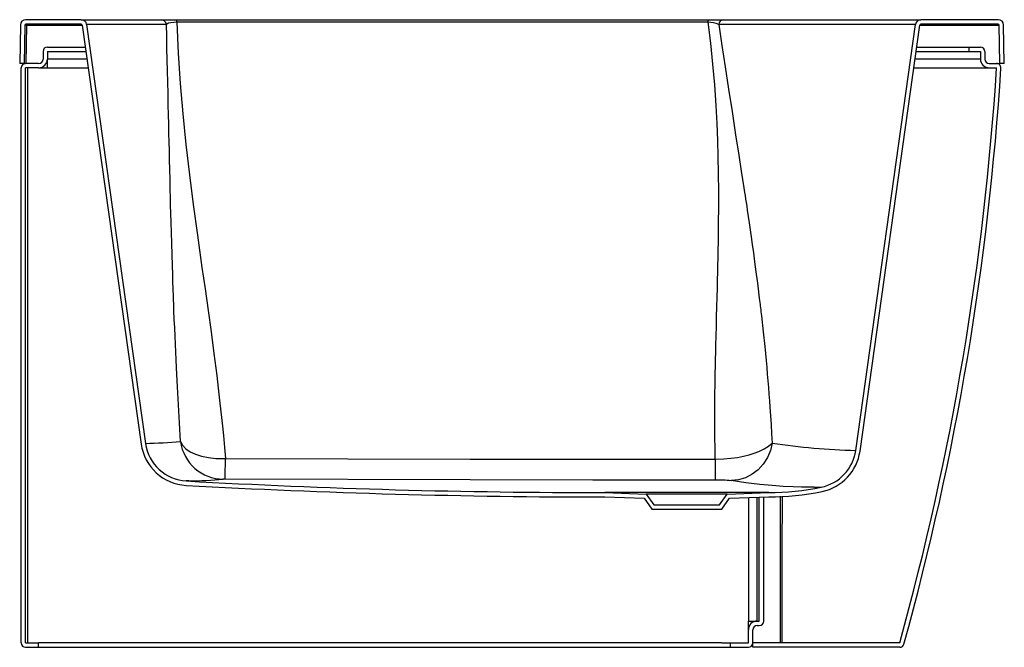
# Model space of a CAD drawing. Header units: millimetres. Extents: x 3827.332 to 3828.234, y 1654.543 to 1655.117.
import ezdxf

# ---------------------------------------------------------------- set-up
doc = ezdxf.new("R2010")
doc.units = ezdxf.units.MM
doc.layers.add('SANINDUSA', color=3, linetype='Continuous')

msp = doc.modelspace()

# ---------------------------------------------------------------- linework, layer by layer
at = {"layer": 'SANINDUSA'}
for p, q in [((3827.3331, 1655.11171), (3827.33248, 1655.07662)), ((3827.3371, 1655.11164), (3827.33648, 1655.07662)), ((3827.38884, 1655.11662), (3827.3381, 1655.11662)), ((3827.38884, 1655.11262), (3827.3381, 1655.11262)), ((3827.33848, 1655.07662), (3827.3391, 1655.11164)), ((3827.3391, 1655.11164), (3827.3391, 1655.11262)), ((3827.3391, 1655.11164), (3827.38984, 1655.11164)), ((3827.38884, 1655.11662), (3827.46193, 1655.11662)), ((3827.38983, 1655.11176), (3827.44368, 1654.72854)), ((3827.39379, 1655.11232), (3827.44765, 1654.7291)), ((3827.46679, 1655.11232), (3827.39379, 1655.11232)), ((3827.46193, 1655.11662), (3827.47637, 1655.11662)), ((3827.47637, 1655.11424), (3827.47637, 1655.11662)), ((3827.47637, 1655.11662), (3827.9627, 1655.11662)), ((3827.9627, 1655.11424), (3827.47637, 1655.11424)), ((3827.9627, 1655.11424), (3827.9627, 1655.11662)), ((3827.9627, 1655.11662), (3827.97691, 1655.11662)), ((3828.15258, 1655.11232), (3827.97245, 1655.11232)), ((3827.97691, 1655.11662), (3828.15753, 1655.11662)), ((3828.09781, 1654.72266), (3828.15258, 1655.11232)), ((3828.10178, 1654.7221), (3828.15654, 1655.11176)), ((3828.15652, 1655.11164), (3828.22927, 1655.11164)), ((3828.22827, 1655.11662), (3828.15753, 1655.11662)), ((3828.22827, 1655.11262), (3828.15753, 1655.11262)), ((3828.22988, 1655.07662), (3828.22927, 1655.11164)), ((3828.23388, 1655.07662), (3828.23327, 1655.11171)), ((3827.35785, 1655.09162), (3827.39266, 1655.09162)), ((3828.15371, 1655.09162), (3828.20186, 1655.09162)), ((3828.20164, 1655.08762), (3828.20186, 1655.09162)), ((3828.20186, 1655.09162), (3828.21203, 1655.09162)), ((3827.35385, 1655.08762), (3827.35385, 1655.08062)), ((3827.35785, 1655.08762), (3827.39322, 1655.08762)), ((3827.35785, 1655.08762), (3827.35785, 1655.08062)), ((3828.15315, 1655.08762), (3828.20164, 1655.08762)), ((3828.20164, 1655.08762), (3828.21203, 1655.08762)), ((3828.21203, 1655.08762), (3828.21203, 1655.08062)), ((3828.21603, 1655.08762), (3828.21603, 1655.08062)), ((3827.33648, 1655.07662), (3827.33248, 1655.07662)), ((3827.33385, 1654.54662), (3827.33385, 1655.07262)), ((3827.33648, 1655.07662), (3827.33785, 1655.07662)), ((3827.34985, 1655.07662), (3827.33785, 1655.07662)), ((3827.34985, 1655.07262), (3827.33785, 1655.07262)), ((3827.33785, 1654.54662), (3827.33785, 1655.07262)), ((3827.33985, 1654.54662), (3827.33985, 1655.07262)), ((3827.34985, 1655.07262), (3827.35785, 1655.07262)), ((3827.35785, 1655.07262), (3827.35785, 1655.08062)), ((3827.3942, 1655.08062), (3827.35785, 1655.08062)), ((3827.35785, 1655.07262), (3827.39533, 1655.07262)), ((3828.15104, 1655.07262), (3828.22003, 1655.07262)), ((3828.21203, 1655.08062), (3828.15216, 1655.08062)), ((3828.22003, 1655.07662), (3828.22677, 1655.07662)), ((3828.22003, 1655.07262), (3828.22677, 1655.07262)), ((3828.22677, 1655.07662), (3828.22988, 1655.07662)), ((3828.23388, 1655.07662), (3828.22988, 1655.07662)), ((3827.86811, 1654.68012), (3827.90403, 1654.67887)), ((3827.86818, 1654.68412), (3827.90614, 1654.6828)), ((3827.87264, 1654.68412), (3827.86912, 1654.68412)), ((3827.87495, 1654.68412), (3827.87264, 1654.68412)), ((3827.89498, 1654.68412), (3827.87495, 1654.68412)), ((3827.91609, 1654.68412), (3827.89498, 1654.68412)), ((3827.90403, 1654.67887), (3827.91112, 1654.66892)), ((3827.90614, 1654.6828), (3827.91318, 1654.67292)), ((3827.98023, 1654.6828), (3827.90614, 1654.6828)), ((3827.93597, 1654.68412), (3827.92629, 1654.68412)), ((3827.96174, 1654.68412), (3827.94533, 1654.68412)), ((3827.97318, 1654.67292), (3827.98023, 1654.6828)), ((3827.97524, 1654.66892), (3827.98234, 1654.67887)), ((3827.98023, 1654.6828), (3828.01818, 1654.68412)), ((3828.00465, 1654.68412), (3827.98083, 1654.68412)), ((3827.98234, 1654.67887), (3828.01825, 1654.68012)), ((3827.99961, 1654.67947), (3827.99961, 1654.56662)), ((3828.00761, 1654.56662), (3828.00761, 1654.67975)), ((3828.00961, 1654.56662), (3828.00961, 1654.67982)), ((3828.01361, 1654.56662), (3828.01361, 1654.67996)), ((3828.01792, 1654.68412), (3828.01612, 1654.68412)), ((3828.01818, 1654.68412), (3828.01792, 1654.68412)), ((3828.02877, 1654.68076), (3828.02854, 1654.54662)), ((3827.91112, 1654.66892), (3827.97524, 1654.66892)), ((3827.91318, 1654.67292), (3827.97318, 1654.67292)), ((3827.99961, 1654.56662), (3828.00761, 1654.56662)), ((3827.99961, 1654.55862), (3827.99961, 1654.56662)), ((3827.99961, 1654.54662), (3827.99961, 1654.55862)), ((3828.00361, 1654.54662), (3828.00361, 1654.55862)), ((3828.00761, 1654.56662), (3828.00961, 1654.56662)), ((3828.00761, 1654.56262), (3828.00961, 1654.56262)), ((3827.33785, 1654.54662), (3827.34985, 1654.54662)), ((3827.33785, 1654.54262), (3827.34985, 1654.54262)), ((3827.35785, 1654.54662), (3827.34985, 1654.54662)), ((3827.34985, 1654.54262), (3827.34985, 1654.54662)), ((3827.34985, 1654.54262), (3827.98328, 1654.54262)), ((3827.97528, 1654.54662), (3827.35785, 1654.54662)), ((3827.97528, 1654.54662), (3827.98328, 1654.54662)), ((3827.98328, 1654.54662), (3827.99961, 1654.54662)), ((3827.98328, 1654.54262), (3827.98328, 1654.54662)), ((3827.98328, 1654.54262), (3827.99961, 1654.54262)), ((3828.00361, 1654.54262), (3828.00361, 1654.54662)), ((3828.07008, 1654.54662), (3828.00361, 1654.54662)), ((3828.00413, 1654.54262), (3828.00361, 1654.54262)), ((3828.11, 1654.54262), (3828.00413, 1654.54262)), ((3828.11111, 1654.54662), (3828.07008, 1654.54662)), ((3828.13811, 1654.54262), (3828.11, 1654.54262)), ((3828.13811, 1654.54662), (3828.11111, 1654.54662))]:
    msp.add_line(p, q, dxfattribs=at)
at = {"layer": 'SANINDUSA', "flags": 128}
for points in [[(3827.47637, 1655.11424), (3827.47637, 1655.11424), (3827.47345, 1655.11416), (3827.47088, 1655.11386), (3827.46877, 1655.11338), (3827.46722, 1655.11269), (3827.46679, 1655.11232), (3827.46679, 1655.11232)], [(3827.47971, 1654.73078), (3827.47867, 1654.74798), (3827.47774, 1654.76425), (3827.47685, 1654.78097), (3827.47598, 1654.79837), (3827.47563, 1654.8058), (3827.47531, 1654.81267), (3827.47499, 1654.81977), (3827.47468, 1654.82711), (3827.47436, 1654.83468), (3827.47404, 1654.84249), (3827.47373, 1654.85053), (3827.47357, 1654.85456), (3827.47348, 1654.8571), (3827.47338, 1654.85969), (3827.47328, 1654.86245), (3827.47317, 1654.86541), (3827.47306, 1654.86854), (3827.47294, 1654.87186), (3827.47282, 1654.87537), (3827.47255, 1654.88332), (3827.47227, 1654.89207), (3827.47197, 1654.90164), (3827.47165, 1654.91227), (3827.47136, 1654.92209), (3827.47111, 1654.93113), (3827.47089, 1654.93938), (3827.47069, 1654.94685), (3827.47051, 1654.95392), (3827.47033, 1654.96126), (3827.4701, 1654.97062), (3827.46989, 1654.97968), (3827.46968, 1654.98844), (3827.46949, 1654.9969), (3827.46931, 1655.0046), (3827.46914, 1655.0124), (3827.46894, 1655.0212), (3827.46875, 1655.02987), (3827.46856, 1655.03841), (3827.46832, 1655.0491), (3827.46808, 1655.05958), (3827.46784, 1655.06984), (3827.4676, 1655.07989), (3827.46734, 1655.09064), (3827.46707, 1655.10147), (3827.46679, 1655.11232)], [(3827.47637, 1655.11424), (3827.47758, 1655.08614), (3827.47939, 1655.05833), (3827.48177, 1655.03063), (3827.48466, 1655.00259), (3827.48791, 1654.97484), (3827.49141, 1654.94754), (3827.49522, 1654.91948), (3827.49935, 1654.89002), (3827.50214, 1654.87035), (3827.50493, 1654.85069), (3827.50766, 1654.83102), (3827.51029, 1654.81137), (3827.51288, 1654.79106), (3827.51427, 1654.77963), (3827.51555, 1654.7686), (3827.51674, 1654.75798), (3827.51783, 1654.74758), (3827.51894, 1654.73639), (3827.51994, 1654.72549), (3827.52078, 1654.71541)], [(3827.96924, 1654.71455), (3827.96905, 1654.72456), (3827.96892, 1654.7347), (3827.96886, 1654.74495), (3827.96887, 1654.75446), (3827.96892, 1654.76375), (3827.96901, 1654.77354), (3827.96915, 1654.78383), (3827.9693, 1654.79226), (3827.96946, 1654.801), (3827.96958, 1654.80639), (3827.96972, 1654.81231), (3827.96988, 1654.81924), (3827.97008, 1654.82721), (3827.97031, 1654.83619), (3827.97054, 1654.84489), (3827.97079, 1654.85438), (3827.97101, 1654.86296), (3827.97122, 1654.87101), (3827.9714, 1654.87858), (3827.97157, 1654.88567), (3827.97172, 1654.89227), (3827.97185, 1654.89838), (3827.97198, 1654.90537), (3827.97213, 1654.91418), (3827.97226, 1654.92389), (3827.97235, 1654.93338), (3827.97241, 1654.94266), (3827.97241, 1654.95965), (3827.97227, 1654.97589), (3827.972, 1654.99136), (3827.97159, 1655.00607), (3827.97097, 1655.0217), (3827.9701, 1655.03825), (3827.9688, 1655.05721), (3827.96717, 1655.07602), (3827.96513, 1655.09508), (3827.9627, 1655.11424)], [(3827.97245, 1655.11232), (3827.97529, 1655.09308), (3827.97827, 1655.07338), (3827.98138, 1655.0532), (3827.9846, 1655.03255), (3827.98791, 1655.01142), (3827.99084, 1654.99275), (3827.99311, 1654.97812), (3827.99548, 1654.96273), (3827.9961, 1654.95869), (3827.99655, 1654.9557), (3827.99702, 1654.95258), (3827.99751, 1654.94933), (3827.99802, 1654.94594), (3827.99855, 1654.94242), (3827.99938, 1654.93678), (3828.00025, 1654.93083), (3828.00116, 1654.92456), (3828.00211, 1654.91799), (3828.00308, 1654.9111), (3828.00417, 1654.90331), (3828.00527, 1654.89523), (3828.0065, 1654.88605), (3828.00756, 1654.87787), (3828.00848, 1654.87069), (3828.00925, 1654.86452), (3828.00981, 1654.85992), (3828.01028, 1654.85609), (3828.01041, 1654.85496), (3828.01064, 1654.85307), (3828.01086, 1654.85119), (3828.01108, 1654.84933), (3828.01129, 1654.84747), (3828.01151, 1654.84563), (3828.01312, 1654.83119), (3828.01454, 1654.8176), (3828.01579, 1654.80488), (3828.01635, 1654.79889), (3828.01692, 1654.79256), (3828.01746, 1654.78632), (3828.01797, 1654.78017), (3828.01845, 1654.77412), (3828.0189, 1654.76816), (3828.01933, 1654.7623), (3828.01987, 1654.75439), (3828.02039, 1654.74632), (3828.02089, 1654.73783), (3828.02134, 1654.7294)], [(3827.47971, 1654.73078), (3827.47971, 1654.73078), (3827.48153, 1654.7274), (3827.48446, 1654.72428), (3827.48844, 1654.72152), (3827.49332, 1654.71919), (3827.49899, 1654.71736), (3827.50528, 1654.71609), (3827.51201, 1654.7154), (3827.51898, 1654.71533), (3827.52078, 1654.71541), (3827.52078, 1654.71541)], [(3827.96922, 1654.71455), (3827.96922, 1654.71455), (3827.97722, 1654.71487), (3827.98344, 1654.71545), (3827.98948, 1654.71629), (3827.99524, 1654.71739), (3828.0003, 1654.71864), (3828.00501, 1654.72008), (3828.00929, 1654.72169), (3828.01415, 1654.72401), (3828.01814, 1654.72654), (3828.02134, 1654.7294), (3828.02134, 1654.7294)], [(3828.02134, 1654.7294), (3828.01973, 1654.72254), (3828.01699, 1654.71607), (3828.01321, 1654.71018), (3828.0085, 1654.70506), (3828.00302, 1654.70087), (3827.99693, 1654.69774), (3827.99042, 1654.69577), (3827.98369, 1654.69502)], [(3827.52078, 1654.71541), (3827.74501, 1654.71478), (3827.85712, 1654.71457), (3827.96924, 1654.71455)], [(3827.48735, 1654.69477), (3827.48645, 1654.69475), (3827.4854, 1654.69473), (3827.48504, 1654.69472)], [(3827.96933, 1654.69555), (3827.91323, 1654.6955), (3827.85713, 1654.69557), (3827.74493, 1654.69577), (3827.52064, 1654.69636)], [(3828.05983, 1654.68895), (3828.05792, 1654.68894), (3828.05351, 1654.68896), (3828.04831, 1654.68905), (3828.04051, 1654.68932), (3828.0315, 1654.6898), (3828.02133, 1654.69056), (3828.00993, 1654.69166), (3827.99738, 1654.69314), (3827.98369, 1654.69502)], [(3827.86912, 1654.68412), (3827.869, 1654.68412), (3827.86839, 1654.68412), (3827.86818, 1654.68412)], [(3827.92629, 1654.68412), (3827.92113, 1654.68412), (3827.91609, 1654.68412)], [(3827.94533, 1654.68412), (3827.94212, 1654.68412), (3827.93597, 1654.68412)], [(3827.98083, 1654.68412), (3827.97768, 1654.68412), (3827.97459, 1654.68412), (3827.97158, 1654.68412), (3827.96836, 1654.68412), (3827.96534, 1654.68412), (3827.96174, 1654.68412)], [(3828.01612, 1654.68412), (3828.01415, 1654.68412), (3828.01294, 1654.68412), (3828.01227, 1654.68412), (3828.01193, 1654.68412), (3828.01175, 1654.68412), (3828.01166, 1654.68412), (3828.01162, 1654.68412), (3828.01159, 1654.68412), (3828.01158, 1654.68412), (3828.01158, 1654.68412), (3828.01157, 1654.68412), (3828.01157, 1654.68412), (3828.01157, 1654.68412), (3828.01157, 1654.68412), (3828.01157, 1654.68412), (3828.01157, 1654.68412), (3828.01157, 1654.68412), (3828.01157, 1654.68412), (3828.01157, 1654.68412), (3828.01157, 1654.68412), (3828.01157, 1654.68412), (3828.01157, 1654.68412), (3828.01156, 1654.68412), (3828.01152, 1654.68412), (3828.01138, 1654.68412), (3828.0084, 1654.68412), (3828.00465, 1654.68412)], [(3828.03047, 1654.54662), (3828.03048, 1654.55062), (3828.03051, 1654.56662), (3828.0306, 1654.63062), (3828.03068, 1654.68095)]]:
    msp.add_lwpolyline(points, dxfattribs=at)
at = {"layer": 'SANINDUSA'}
for centre, radius, start, end in [((3827.3381, 1655.11162), 0.005, 90, 179), ((3827.3381, 1655.11162), 0.001, 90, 179), ((3827.38884, 1655.11162), 0.005, 8, 90), ((3827.38884, 1655.11162), 0.001, 8, 90), ((3827.46189, 1655.11168), 0.00494, 7.42686, 89.59839), ((3827.96204, 1655.08524), 0.02901, 68.97764, 88.69522), ((3827.97712, 1655.11194), 0.00469, 92.56912, 175.35678), ((3828.15753, 1655.11162), 0.005, 90, 172), ((3828.15753, 1655.11162), 0.001, 90, 172), ((3828.22827, 1655.11162), 0.005, 1, 90), ((3828.22827, 1655.11162), 0.001, 1, 90), ((3827.35785, 1655.08762), 0.004, 90, 180), ((3828.21203, 1655.08762), 0.004, 0, 90), ((3827.33785, 1655.07262), 0.004, 90, 180), ((3827.34985, 1655.08062), 0.004, 270, 0), ((3827.34985, 1655.08062), 0.008, 270, 0), ((3825.65987, 1655.23486), 2.57203, 344.47934, 356.38348), ((3825.65987, 1655.23486), 2.57603, 344.47933, 356.38349), ((3828.22003, 1655.08062), 0.008, 180, 270), ((3828.22003, 1655.08062), 0.004, 180, 270), ((3828.22677, 1655.07262), 0.004, 356.38353, 90), ((3827.43847, 1655.20997), 0.48096, 271.09271, 274.9185), ((3827.5192, 1654.73621), 0.03986, 187.84937, 269.51082), ((3827.48726, 1654.73466), 0.044, 188, 266.82956), ((3827.48726, 1654.73466), 0.04, 188.00002, 266.82955), ((3828.115, 1655.3544), 0.63198, 261.47743, 268.44179), ((3828.0582, 1654.72823), 0.04, 281.71299, 351.99996), ((3828.0582, 1654.72823), 0.044, 281.71293, 352.00003), ((3825.90411, 1654.71798), 1.61667, 359.23405, 359.90896), ((3830.4374, 1654.71869), 2.46818, 180.09618, 180.53717), ((3827.86818, 1661.61172), 6.9276, 266.829571, 270), ((3827.47911, 1655.17293), 0.47824, 270.9875, 274.76881), ((3827.52005, 1654.65814), 0.03823, 89.12082, 91.7808), ((3827.9711, 1654.55013), 0.14543, 85.03399, 90.69867), ((3827.86824, 1661.6139), 6.93378, 266.83007, 270), ((3828.01818, 1654.92125), 0.23713, 270, 281.71378), ((3828.01815, 1654.92151), 0.24139, 270.02235, 281.70738), ((3828.0587, 1654.95467), 0.26572, 270.24315, 271.63782), ((3828.00761, 1654.55862), 0.008, 90, 180), ((3828.00761, 1654.55862), 0.004, 90, 180), ((3828.00961, 1654.56662), 0.004, 270, 0), ((3827.33785, 1654.54662), 0.004, 180, 270), ((3827.99961, 1654.54662), 0.004, 270, 0), ((3828.13811, 1654.54662), 0.004, 270, 344.47927)]:
    msp.add_arc(centre, radius, start, end, dxfattribs=at)
msp.add_ellipse((3827.3391, 1655.11162), major_axis=(-0.002, 0.00002), ratio=0.008724, start_param=4.712617, end_param=6.283109, dxfattribs=at)

doc.saveas('drawing.dxf')
